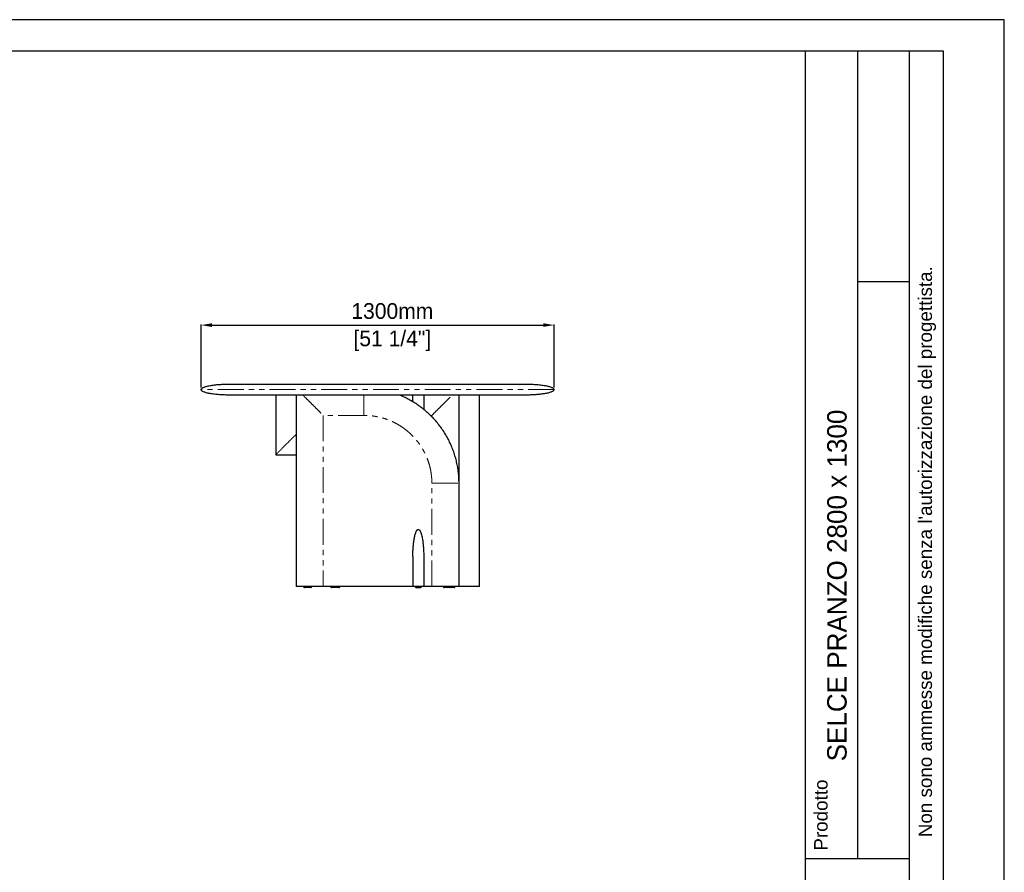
# Model space of a CAD drawing. Header units: millimetres. Extents: x -590 to 14136, y -480 to 15138.
# Tile 27 of 27: x 10510 to 14136, y 11997 to 15138. Entities that reach past the tile are written whole.
import ezdxf

# ---------------------------------------------------------------- set-up
doc = ezdxf.new("R2010")
doc.units = ezdxf.units.MM
doc.header["$LTSCALE"] = 15
doc.header["$PDSIZE"] = -1
doc.linetypes.add('SLD-Phantom', pattern=[12.7, 6.35, -1.27, 1.27, -1.27, 1.27, -1.27])
doc.linetypes.add('SLD-Solid', pattern=[0])
doc.layers.add('QUOTE', color=8, linetype='Continuous')
doc.styles.get("Standard").update_dxf_attribs({"font": 'GOTHIC.TTF'})
doc.dimstyles.new('Prodotti USA', dxfattribs={"dimtxt": 58, "dimasz": 40, "dimexe": 2, "dimexo": 8, "dimgap": 20, "dimtad": 1, "dimzin": 12, "dimtxsty": 'Standard', "dimcen": 2.5, "dimclrd": 252, "dimclre": 252, "dimclrt": 252, "dimadec": 0, "dimazin": 3, "dimtfac": 1, "dimtmove": 0, "dimatfit": 3, "dimfxl": 1, "dimarcsym": 0})

# ---------------------------------------------------------------- blocks, each defined once
blk = doc.blocks.new('*D40')
at = {"layer": 'Defpoints', "color": 0, "transparency": 16777216}
for p in [(12477.8, 14012.5), (11177.8, 13774.9), (12477.8, 13774.9)]:
    blk.add_point(p, dxfattribs=at)
at = {"layer": 'QUOTE', "color": 252, "lineweight": -2, "transparency": 16777216}
for p, q in [((11177.8, 13782.9), (11177.8, 14014.5)), ((11217.8, 14012.5), (12437.8, 14012.5)), ((12477.8, 13782.9), (12477.8, 14014.5))]:
    blk.add_line(p, q, dxfattribs=at)
at = {"layer": 'QUOTE', "color": 252, "transparency": 16777216}
for points in [[(11217.8, 14019.2), (11217.8, 14005.8), (11177.8, 14012.5)], [(12437.8, 14019.2), (12437.8, 14005.8), (12477.8, 14012.5)]]:
    blk.add_solid(points, dxfattribs=at)
at = {"layer": 'QUOTE', "color": 252, "lineweight": 5, "transparency": 16777216, "char_height": 58, "attachment_point": 2}
for s, insert in [('1300mm', (11882.2, 14093.4)), ('[51 1/4"]', (11882.2, 13992.5))]:
    blk.add_mtext(s, dxfattribs=dict(at, insert=insert))

msp = doc.modelspace()

# ---------------------------------------------------------------- linework, layer by layer
for p, q in [((13402.389, 15022.867), (13402.389, 12048.058)), ((13594.512, 15022.867), (13594.512, 12048.058)), ((13786.635, 12048.058), (13786.635, 15022.867)), ((13594.512, 14173.416), (13786.635, 14173.416)), ((13402.389, 12048.058), (13402.389, 10065.67)), ((13402.389, 12048.058), (13786.635, 12048.058)), ((13786.635, 10065.67), (13786.635, 12048.058))]:
    msp.add_line(p, q)
at = {"color": 7, "linetype": 'SLD-Solid', "lineweight": 25}
for p, q in [((11452.816, 13754.879), (11452.816, 13534.879)), ((11527.816, 13754.879), (11527.816, 13049.879)), ((11957.816, 13729.879), (11957.816, 13754.879)), ((11997.816, 13754.879), (11997.816, 13729.879)), ((12127.816, 13430.054), (12127.816, 13754.879)), ((12202.816, 13049.879), (12202.816, 13754.879)), ((11452.816, 13534.879), (11522.816, 13534.879)), ((11522.816, 13534.879), (11527.816, 13534.757)), ((12127.816, 13049.879), (12127.816, 13429.879)), ((11957.816, 13159.879), (11957.816, 13049.879)), ((11997.816, 13159.879), (11997.816, 13049.879)), ((11627.816, 13049.879), (11527.816, 13049.879)), ((11555.316, 13049.879), (11555.316, 13048.879)), ((11585.316, 13048.879), (11585.316, 13049.879)), ((11957.816, 13049.879), (11627.816, 13049.879)), ((11655.316, 13049.879), (11655.316, 13048.879)), ((11685.316, 13048.879), (11685.316, 13049.879)), ((11689.316, 13048.879), (11689.316, 13049.879)), ((11997.816, 13049.879), (11957.816, 13049.879)), ((11966.316, 13049.879), (11966.316, 13048.879)), ((11969.317, 13045.879), (11986.316, 13045.879)), ((11989.316, 13048.879), (11989.316, 13049.879)), ((12027.816, 13049.879), (11997.816, 13049.879)), ((12070.316, 13049.879), (12070.316, 13048.879)), ((12100.316, 13048.879), (12100.316, 13049.879)), ((12112.816, 13048.879), (12112.816, 13049.879))]:
    msp.add_line(p, q, dxfattribs=at)
at = {"color": 8, "linetype": 'SLD-Phantom', "lineweight": 18}
for p, q in [((11777.816, 13679.879), (11627.816, 13679.879)), ((11627.816, 13679.879), (11627.816, 13049.879)), ((12027.816, 13679.879), (12022.644, 13679.879)), ((12027.816, 13679.879), (12027.816, 13674.707)), ((11527.816, 13609.825), (11522.816, 13604.879)), ((12027.816, 13049.879), (12027.816, 13429.879))]:
    msp.add_line(p, q, dxfattribs=at)
msp.add_lwpolyline([(6996.074, 15022.867), (13910.585, 15022.867), (13910.585, 10065.67), (6996.074, 10065.67)], close=True)
at = {"color": 7, "linetype": 'SLD-Solid', "lineweight": 25}
for centre, start, end in [((11558.316, 13048.879), 179.981129, 270), ((11582.316, 13048.879), 269.999594, 0.028368), ((11658.316, 13048.879), 179.981129, 270), ((11682.316, 13048.879), 269.999594, 0.028368), ((11686.316, 13048.879), 270, 359.968199), ((11969.316, 13048.879), 179.968199, 270), ((11986.316, 13048.879), 269.99999, 359.997765), ((12073.316, 13048.879), 179.981129, 270), ((12097.316, 13048.879), 269.999594, 0.028368), ((12109.816, 13048.879), 269.999594, 0.028368)]:
    msp.add_arc(centre, 3, start, end, dxfattribs=at)
for points, knots in [([(11177.816, 13774.879), (11177.816, 13776.057), (11178.34, 13777.28), (11180.058, 13779.137), (11180.786, 13779.76), (11182.566, 13781.004), (11183.619, 13781.625), (11186.055, 13782.856), (11187.439, 13783.466), (11190.536, 13784.663), (11192.248, 13785.251), (11195.985, 13786.395), (11198.011, 13786.95), (11202.35, 13788.019), (11204.664, 13788.533), (11211.987, 13789.997), (11217.378, 13790.871), (11228.812, 13792.366), (11234.852, 13792.987), (11247.161, 13793.962), (11253.429, 13794.316), (11265.81, 13794.774), (11271.923, 13794.879), (11277.816, 13794.879)], [0, 0, 0, 0, 0.125, 0.125, 0.1875, 0.1875, 0.25, 0.25, 0.3125, 0.3125, 0.375, 0.375, 0.4375, 0.4375, 0.5, 0.5, 0.625, 0.625, 0.75, 0.75, 0.875, 0.875, 1, 1, 1, 1]), ([(11277.816, 13794.879), (11277.817, 13794.879), (11277.819, 13794.879), (11277.834, 13794.879), (11277.859, 13794.879), (11277.894, 13794.879), (11277.939, 13794.879), (11277.994, 13794.879), (11278.059, 13794.879), (11278.134, 13794.879), (11278.219, 13794.879), (11278.314, 13794.879), (11278.419, 13794.879), (11278.533, 13794.879), (11278.658, 13794.879), (11278.793, 13794.879), (11278.938, 13794.879), (11279.093, 13794.879), (11279.258, 13794.879), (11279.432, 13794.879), (11279.617, 13794.879), (11279.812, 13794.879), (11280.017, 13794.879), (11280.231, 13794.879), (11280.456, 13794.879), (11280.691, 13794.879), (11280.936, 13794.879), (11281.19, 13794.879), (11281.455, 13794.879), (11281.73, 13794.879), (11282.014, 13794.879), (11282.309, 13794.879), (11282.614, 13794.879), (11282.928, 13794.879), (11283.253, 13794.879), (11283.588, 13794.879), (11283.932, 13794.879), (11284.287, 13794.879), (11284.652, 13794.879), (11285.026, 13794.879), (11285.411, 13794.879), (11285.805, 13794.879), (11286.21, 13794.879), (11286.624, 13794.879), (11287.049, 13794.879), (11287.483, 13794.879), (11287.928, 13794.879), (11289.97, 13794.879), (11294.083, 13794.879), (11301.28, 13794.879), (11309.751, 13794.879), (11319.479, 13794.879), (11330.423, 13794.879), (11342.558, 13794.879), (11355.867, 13794.879), (11371.929, 13794.879), (11391.155, 13794.879), (11414.004, 13794.879), (11438.631, 13794.879), (11464.912, 13794.879), (11492.754, 13794.879), (11522.035, 13794.879), (11552.616, 13794.879), (11584.38, 13794.879), (11617.19, 13794.879), (11650.895, 13794.879), (11685.362, 13794.879), (11720.44, 13794.879), (11755.974, 13794.879), (11791.818, 13794.879), (11827.815, 13794.879), (11863.813, 13794.879), (11899.657, 13794.879), (11935.191, 13794.879), (11970.269, 13794.879), (12004.736, 13794.879), (12038.441, 13794.879), (12071.251, 13794.879), (12103.015, 13794.879), (12133.596, 13794.879), (12162.877, 13794.879), (12190.719, 13794.879), (12217, 13794.879), (12241.628, 13794.879), (12264.477, 13794.879), (12283.703, 13794.879), (12299.765, 13794.879), (12313.073, 13794.879), (12325.208, 13794.879), (12336.152, 13794.879), (12345.88, 13794.879), (12354.351, 13794.879), (12361.548, 13794.879), (12365.834, 13794.879), (12368.153, 13794.879), (12369.012, 13794.879), (12369.831, 13794.879), (12370.61, 13794.879), (12371.35, 13794.879), (12372.049, 13794.879), (12372.708, 13794.879), (12373.328, 13794.879), (12373.907, 13794.879), (12374.446, 13794.879), (12374.946, 13794.879), (12375.405, 13794.879), (12375.825, 13794.879), (12376.204, 13794.879), (12376.544, 13794.879), (12376.844, 13794.879), (12377.103, 13794.879), (12377.323, 13794.879), (12377.503, 13794.879), (12377.643, 13794.879), (12377.742, 13794.879), (12377.804, 13794.879), (12377.812, 13794.879), (12377.816, 13794.879)], [0, 0, 0, 0, 0.001362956, 0.002725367, 0.004087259, 0.005448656, 0.006809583, 0.008170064, 0.009530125, 0.010889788, 0.012249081, 0.013608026, 0.01496665, 0.016324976, 0.017683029, 0.019040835, 0.020398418, 0.021755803, 0.023113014, 0.024470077, 0.025827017, 0.027183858, 0.028540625, 0.029897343, 0.031254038, 0.032610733, 0.033967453, 0.035324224, 0.036681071, 0.038038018, 0.03939509, 0.040752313, 0.04210971, 0.043467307, 0.044825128, 0.046183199, 0.047541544, 0.048900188, 0.050259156, 0.051618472, 0.052978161, 0.054338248, 0.055698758, 0.057059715, 0.058421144, 0.05978307, 0.061145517, 0.06250851, 0.078152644, 0.093759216, 0.109366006, 0.125010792, 0.140654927, 0.156261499, 0.171868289, 0.187513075, 0.208360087, 0.229162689, 0.250010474, 0.270857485, 0.291660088, 0.312507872, 0.333354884, 0.354157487, 0.375005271, 0.395852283, 0.416654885, 0.43750267, 0.458349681, 0.479152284, 0.500000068, 0.52084708, 0.541649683, 0.562497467, 0.583344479, 0.604147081, 0.624994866, 0.645841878, 0.66664448, 0.687492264, 0.708339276, 0.729141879, 0.749989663, 0.770836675, 0.791639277, 0.812487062, 0.828131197, 0.843737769, 0.859344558, 0.874989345, 0.890633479, 0.906240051, 0.921846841, 0.937491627, 0.940216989, 0.942940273, 0.945661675, 0.948381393, 0.951099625, 0.953816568, 0.956532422, 0.959247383, 0.961961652, 0.964675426, 0.967388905, 0.970102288, 0.972815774, 0.975529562, 0.97824385, 0.980958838, 0.983674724, 0.986391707, 0.989109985, 0.991829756, 0.994551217, 0.997274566, 1, 1, 1, 1]), ([(12377.816, 13794.879), (12383.708, 13794.879), (12389.821, 13794.774), (12402.203, 13794.316), (12408.47, 13793.962), (12420.78, 13792.987), (12426.82, 13792.366), (12438.254, 13790.871), (12443.645, 13789.997), (12450.967, 13788.533), (12453.281, 13788.019), (12457.621, 13786.95), (12459.647, 13786.395), (12463.384, 13785.251), (12465.096, 13784.663), (12468.192, 13783.466), (12469.576, 13782.856), (12472.013, 13781.625), (12473.066, 13781.004), (12474.846, 13779.76), (12475.574, 13779.137), (12477.292, 13777.28), (12477.816, 13776.057), (12477.816, 13774.879)], [0, 0, 0, 0, 0.125, 0.125, 0.25, 0.25, 0.375, 0.375, 0.5, 0.5, 0.5625, 0.5625, 0.625, 0.625, 0.6875, 0.6875, 0.75, 0.75, 0.8125, 0.8125, 0.875, 0.875, 1, 1, 1, 1]), ([(11277.816, 13754.879), (11271.923, 13754.879), (11265.81, 13754.984), (11253.429, 13755.442), (11247.161, 13755.796), (11234.852, 13756.77), (11228.812, 13757.391), (11217.378, 13758.886), (11211.987, 13759.76), (11204.664, 13761.225), (11202.35, 13761.738), (11198.011, 13762.807), (11195.985, 13763.363), (11192.248, 13764.506), (11190.536, 13765.094), (11187.439, 13766.292), (11186.055, 13766.901), (11183.619, 13768.132), (11182.566, 13768.754), (11180.786, 13769.998), (11180.058, 13770.62), (11178.34, 13772.478), (11177.816, 13773.7), (11177.816, 13774.879)], [0, 0, 0, 0, 0.125, 0.125, 0.25, 0.25, 0.375, 0.375, 0.5, 0.5, 0.5625, 0.5625, 0.625, 0.625, 0.6875, 0.6875, 0.75, 0.75, 0.8125, 0.8125, 0.875, 0.875, 1, 1, 1, 1]), ([(12377.816, 13754.879), (12377.815, 13754.879), (12377.813, 13754.879), (12377.797, 13754.879), (12377.773, 13754.879), (12377.738, 13754.879), (12377.693, 13754.879), (12377.638, 13754.879), (12377.573, 13754.879), (12377.498, 13754.879), (12377.413, 13754.879), (12377.318, 13754.879), (12377.213, 13754.879), (12377.098, 13754.879), (12376.974, 13754.879), (12376.839, 13754.879), (12376.694, 13754.879), (12376.539, 13754.879), (12376.374, 13754.879), (12376.199, 13754.879), (12376.015, 13754.879), (12375.82, 13754.879), (12375.615, 13754.879), (12375.4, 13754.879), (12375.176, 13754.879), (12374.941, 13754.879), (12374.696, 13754.879), (12374.441, 13754.879), (12374.177, 13754.879), (12373.902, 13754.879), (12373.617, 13754.879), (12373.323, 13754.879), (12373.018, 13754.879), (12372.703, 13754.879), (12372.379, 13754.879), (12372.044, 13754.879), (12371.699, 13754.879), (12371.345, 13754.879), (12370.98, 13754.879), (12370.606, 13754.879), (12370.221, 13754.879), (12369.826, 13754.879), (12369.422, 13754.879), (12369.007, 13754.879), (12368.583, 13754.879), (12368.148, 13754.879), (12367.704, 13754.879), (12365.662, 13754.879), (12361.549, 13754.879), (12354.351, 13754.879), (12345.881, 13754.879), (12336.153, 13754.879), (12325.209, 13754.879), (12313.074, 13754.879), (12299.765, 13754.879), (12283.703, 13754.879), (12264.477, 13754.879), (12241.628, 13754.879), (12217.001, 13754.879), (12190.72, 13754.879), (12162.878, 13754.879), (12133.597, 13754.879), (12103.016, 13754.879), (12071.252, 13754.879), (12038.441, 13754.879), (12004.736, 13754.879), (11970.27, 13754.879), (11935.192, 13754.879), (11899.658, 13754.879), (11863.814, 13754.879), (11827.816, 13754.879), (11791.819, 13754.879), (11755.975, 13754.879), (11720.441, 13754.879), (11685.363, 13754.879), (11650.896, 13754.879), (11617.191, 13754.879), (11584.381, 13754.879), (11552.617, 13754.879), (11522.036, 13754.879), (11492.754, 13754.879), (11464.913, 13754.879), (11438.632, 13754.879), (11414.004, 13754.879), (11391.155, 13754.879), (11371.929, 13754.879), (11355.867, 13754.879), (11342.558, 13754.879), (11330.423, 13754.879), (11319.48, 13754.879), (11309.751, 13754.879), (11301.281, 13754.879), (11294.083, 13754.879), (11289.798, 13754.879), (11287.479, 13754.879), (11286.62, 13754.879), (11285.8, 13754.879), (11285.021, 13754.879), (11284.282, 13754.879), (11283.583, 13754.879), (11282.924, 13754.879), (11282.304, 13754.879), (11281.725, 13754.879), (11281.185, 13754.879), (11280.686, 13754.879), (11280.226, 13754.879), (11279.807, 13754.879), (11279.427, 13754.879), (11279.088, 13754.879), (11278.788, 13754.879), (11278.528, 13754.879), (11278.309, 13754.879), (11278.129, 13754.879), (11277.989, 13754.879), (11277.89, 13754.879), (11277.827, 13754.879), (11277.82, 13754.879), (11277.816, 13754.879)], [0, 0, 0, 0, 0.00136296, 0.00272537, 0.00408726, 0.00544866, 0.00680958, 0.00817006, 0.00953012, 0.01088979, 0.01224908, 0.01360803, 0.01496665, 0.01632498, 0.01768303, 0.01904083, 0.02039842, 0.0217558, 0.02311301, 0.02447008, 0.02582702, 0.02718386, 0.02854063, 0.02989734, 0.03125404, 0.03261073, 0.03396745, 0.03532422, 0.03668107, 0.03803802, 0.03939509, 0.04075231, 0.04210971, 0.04346731, 0.04482513, 0.0461832, 0.04754154, 0.04890019, 0.05025916, 0.05161847, 0.05297816, 0.05433825, 0.05569876, 0.05705972, 0.05842114, 0.05978307, 0.06114552, 0.06250851, 0.07815264, 0.09375922, 0.10936601, 0.12501079, 0.14065493, 0.1562615, 0.17186829, 0.18751307, 0.20836009, 0.22916269, 0.25001047, 0.27085749, 0.29166009, 0.31250787, 0.33335488, 0.35415749, 0.37500527, 0.39585228, 0.41665489, 0.43750267, 0.45834968, 0.47915228, 0.50000007, 0.52084708, 0.54164968, 0.56249747, 0.58334448, 0.60414708, 0.62499487, 0.64584188, 0.66664448, 0.68749226, 0.70833928, 0.72914188, 0.74998966, 0.77083667, 0.79163928, 0.81248706, 0.8281312, 0.84373777, 0.85934456, 0.87498934, 0.89063348, 0.90624005, 0.92184684, 0.93749163, 0.94021699, 0.94294027, 0.94566167, 0.94838139, 0.95109962, 0.95381657, 0.95653242, 0.95924738, 0.96196165, 0.96467543, 0.96738891, 0.97010229, 0.97281577, 0.97552956, 0.97824385, 0.98095884, 0.98367472, 0.98639171, 0.98910998, 0.99182976, 0.99455122, 0.99727457, 1, 1, 1, 1]), ([(12127.816, 13429.879), (12127.709, 13436.424), (12127.494, 13449.515), (12125.77, 13469.088), (12123.034, 13488.536), (12119.197, 13507.8), (12114.299, 13526.82), (12108.344, 13545.537), (12101.345, 13563.889), (12093.317, 13581.815), (12084.292, 13599.261), (12074.306, 13616.176), (12063.394, 13632.508), (12051.588, 13648.206), (12038.924, 13663.22), (12025.435, 13677.498), (12011.157, 13690.987), (11996.143, 13703.651), (11980.445, 13715.457), (11964.113, 13726.369), (11947.199, 13736.356), (11929.751, 13745.375), (11916.479, 13751.338), (11909.066, 13754.334), (11907.719, 13754.879)], [0, 0, 0, 0, 0.04712703, 0.09424974, 0.14137077, 0.18849069, 0.23560938, 0.28272735, 0.32984717, 0.37696796, 0.42408825, 0.47120962, 0.51833159, 0.56545296, 0.61257325, 0.65969404, 0.70681483, 0.75393511, 0.80105649, 0.84817846, 0.89529983, 0.94242012, 0.98954091, 1, 1, 1, 1]), ([(12477.816, 13774.879), (12477.816, 13773.7), (12477.292, 13772.478), (12475.574, 13770.62), (12474.846, 13769.998), (12473.066, 13768.754), (12472.013, 13768.132), (12469.576, 13766.901), (12468.192, 13766.292), (12465.096, 13765.094), (12463.384, 13764.506), (12459.647, 13763.363), (12457.621, 13762.807), (12453.281, 13761.738), (12450.967, 13761.225), (12443.645, 13759.76), (12438.254, 13758.886), (12426.82, 13757.391), (12420.78, 13756.77), (12408.47, 13755.796), (12402.203, 13755.442), (12389.821, 13754.984), (12383.708, 13754.879), (12377.816, 13754.879)], [0, 0, 0, 0, 0.125, 0.125, 0.1875, 0.1875, 0.25, 0.25, 0.3125, 0.3125, 0.375, 0.375, 0.4375, 0.4375, 0.5, 0.5, 0.625, 0.625, 0.75, 0.75, 0.875, 0.875, 1, 1, 1, 1]), ([(11997.816, 13729.879), (11997.816, 13721.506), (11997.816, 13712.203), (11997.816, 13702.928), (11997.816, 13702.001)], [0, 0, 0, 0, 0.90004177, 1, 1, 1, 1]), ([(11957.816, 13159.879), (11957.816, 13159.912), (11957.816, 13165.407), (11957.997, 13176.368), (11958.821, 13192.726), (11960.271, 13209.046), (11962.352, 13224.284), (11964.786, 13236.256), (11967.189, 13244.961), (11969.194, 13250.374), (11971.059, 13254.096), (11972.392, 13256.196), (11973.651, 13257.772), (11975.036, 13259.011), (11976.547, 13259.763), (11977.426, 13259.843), (11977.816, 13259.879)], [0, 0, 0, 0, 0.00097243, 0.16031598, 0.31975195, 0.47843147, 0.63729301, 0.76621876, 0.83111161, 0.89594849, 0.92926453, 0.94617154, 0.9630535, 0.98193674, 0.99198291, 1, 1, 1, 1]), ([(11977.816, 13259.879), (11978.206, 13259.843), (11979.085, 13259.763), (11980.596, 13259.011), (11982.472, 13257.331), (11984.288, 13254.656), (11986.032, 13251.198), (11987.526, 13247.429), (11989.28, 13242.077), (11991.021, 13235.314), (11993.214, 13224.44), (11995.168, 13210.778), (11996.72, 13194.108), (11997.617, 13177.171), (11997.815, 13165.677), (11997.816, 13159.912), (11997.816, 13159.879)], [0, 0, 0, 0, 0.0080173, 0.01806373, 0.03694745, 0.07010855, 0.10401718, 0.14405637, 0.18420452, 0.26427119, 0.34449375, 0.50461262, 0.66470755, 0.83181039, 0.99902755, 1, 1, 1, 1]), ([(11582.316, 13045.879), (11582.269, 13045.879), (11582.151, 13045.879), (11581.038, 13045.879), (11579.323, 13045.879), (11577.436, 13045.879), (11575.376, 13045.879), (11572.967, 13045.879), (11569.686, 13045.879), (11566.567, 13045.879), (11563.816, 13045.879), (11561.635, 13045.879), (11559.804, 13045.879), (11558.544, 13045.879), (11558.392, 13045.879), (11558.316, 13045.879)], [0, 0, 0, 0, 0.05055352, 0.1285051, 0.21043149, 0.27243711, 0.33451783, 0.41817344, 0.50188285, 0.63919789, 0.70627769, 0.77327393, 0.87032711, 0.93501547, 1, 1, 1, 1]), ([(11682.316, 13045.879), (11682.269, 13045.879), (11682.151, 13045.879), (11681.038, 13045.879), (11679.323, 13045.879), (11677.436, 13045.879), (11675.376, 13045.879), (11672.967, 13045.879), (11669.686, 13045.879), (11666.567, 13045.879), (11663.816, 13045.879), (11661.635, 13045.879), (11659.804, 13045.879), (11658.544, 13045.879), (11658.392, 13045.879), (11658.316, 13045.879)], [0, 0, 0, 0, 0.05055352, 0.1285051, 0.21043149, 0.27243711, 0.33451783, 0.41817344, 0.50188285, 0.63919789, 0.70627769, 0.77327393, 0.87032711, 0.93501547, 1, 1, 1, 1]), ([(11686.315, 13045.879), (11686.273, 13045.879), (11686.19, 13045.879), (11685.6, 13045.879), (11684.608, 13045.879), (11683.376, 13045.879), (11682.666, 13045.879)], [0, 0, 0, 0, 0.23273613, 0.46107083, 0.68917115, 1, 1, 1, 1]), ([(12127.816, 13049.879), (12127.786, 13049.879), (12127.726, 13049.879), (12127.046, 13049.879), (12125.907, 13049.879), (12124.601, 13049.879), (12123.618, 13049.879), (12122.506, 13049.879), (12121.263, 13049.879), (12119.891, 13049.879), (12117.371, 13049.879), (12113.408, 13049.879), (12108.145, 13049.879), (12102.785, 13049.879), (12097.505, 13049.879), (12092.046, 13049.879), (12086.224, 13049.879), (12076.73, 13049.879), (12063.353, 13049.879), (12045.893, 13049.879), (12033.942, 13049.879), (12027.816, 13049.879)], [0, 0, 0, 0, 0.01059816, 0.02179452, 0.04819679, 0.05868106, 0.07011749, 0.08255763, 0.09604148, 0.11060046, 0.12625954, 0.17486451, 0.23113559, 0.2828736, 0.33240925, 0.38519767, 0.44127557, 0.50067356, 0.65869074, 0.82504148, 1, 1, 1, 1]), ([(12097.316, 13045.879), (12097.269, 13045.879), (12097.151, 13045.879), (12096.038, 13045.879), (12094.323, 13045.879), (12092.436, 13045.879), (12090.376, 13045.879), (12087.967, 13045.879), (12084.686, 13045.879), (12081.567, 13045.879), (12078.816, 13045.879), (12076.635, 13045.879), (12074.804, 13045.879), (12073.544, 13045.879), (12073.392, 13045.879), (12073.316, 13045.879)], [0, 0, 0, 0, 0.05055352, 0.1285051, 0.21043149, 0.27243711, 0.33451783, 0.41817344, 0.50188285, 0.63919789, 0.70627769, 0.77327393, 0.87032711, 0.93501547, 1, 1, 1, 1]), ([(12109.816, 13045.879), (12109.769, 13045.879), (12109.651, 13045.879), (12108.538, 13045.879), (12106.823, 13045.879), (12104.936, 13045.879), (12102.876, 13045.879), (12100.471, 13045.879), (12098.579, 13045.879), (12097.613, 13045.879), (12097.539, 13045.879)], [0, 0, 0, 0, 0.09934888, 0.25254101, 0.41354452, 0.53539931, 0.65740168, 0.8218035, 0.98631105, 1, 1, 1, 1]), ([(12202.816, 13049.879), (12202.786, 13049.879), (12202.726, 13049.879), (12202.046, 13049.879), (12200.907, 13049.879), (12199.601, 13049.879), (12198.618, 13049.879), (12197.506, 13049.879), (12196.263, 13049.879), (12194.891, 13049.879), (12192.371, 13049.879), (12188.408, 13049.879), (12183.145, 13049.879), (12177.785, 13049.879), (12172.505, 13049.879), (12167.046, 13049.879), (12161.224, 13049.879), (12151.73, 13049.879), (12140.635, 13049.879), (12131.577, 13049.879), (12128.046, 13049.879)], [0, 0, 0, 0, 0.01395107, 0.02868959, 0.06344468, 0.07724583, 0.09230038, 0.10867616, 0.12642586, 0.14559084, 0.16620393, 0.23018593, 0.30425934, 0.37236556, 0.43757268, 0.50706163, 0.58088074, 0.65907031, 0.86707896, 1, 1, 1, 1])]:
    msp.add_open_spline(points, degree=3, knots=knots, dxfattribs=at)
at = {"color": 8, "linetype": 'SLD-Phantom', "lineweight": 18}
for points, knots in [([(12477.816, 13774.879), (12477.816, 13774.879), (12473.626, 13774.879), (12457.027, 13774.879), (12444.618, 13774.879), (12412.057, 13774.879), (12391.906, 13774.879), (12344.636, 13774.879), (12317.517, 13774.879), (12257.353, 13774.879), (12224.309, 13774.879), (12153.564, 13774.879), (12115.864, 13774.879), (12037.256, 13774.879), (11996.35, 13774.879), (11912.9, 13774.879), (11870.358, 13774.879), (11785.273, 13774.879), (11742.732, 13774.879), (11659.282, 13774.879), (11618.376, 13774.879), (11539.768, 13774.879), (11502.068, 13774.879), (11431.323, 13774.879), (11398.278, 13774.879), (11338.114, 13774.879), (11310.996, 13774.879), (11263.725, 13774.879), (11243.574, 13774.879), (11211.014, 13774.879), (11198.605, 13774.879), (11182.006, 13774.879), (11177.816, 13774.879), (11177.816, 13774.879)], [0, 0, 0, 0, 0.0625, 0.0625, 0.125, 0.125, 0.1875, 0.1875, 0.25, 0.25, 0.3125, 0.3125, 0.375, 0.375, 0.4375, 0.4375, 0.5, 0.5, 0.5625, 0.5625, 0.625, 0.625, 0.6875, 0.6875, 0.75, 0.75, 0.8125, 0.8125, 0.875, 0.875, 0.9375, 0.9375, 1, 1, 1, 1]), ([(11552.816, 13754.879), (11555.391, 13752.303), (11563.396, 13744.299), (11576.918, 13730.777), (11593.586, 13714.109), (11610.524, 13697.171), (11622.017, 13685.677), (11627.783, 13679.912), (11627.816, 13679.879)], [0, 0, 0, 0, 0.10385041, 0.32275062, 0.54161812, 0.77006619, 0.99867055, 1, 1, 1, 1]), ([(11777.816, 13679.879), (11777.816, 13683.309), (11777.816, 13690.262), (11777.816, 13700.768), (11777.816, 13711.359), (11777.816, 13721.83), (11777.816, 13731.959), (11777.816, 13741.518), (11777.816, 13749.1), (11777.816, 13753.45), (11777.816, 13754.879)], [0, 0, 0, 0, 0.13640609, 0.27650055, 0.41797058, 0.5581435, 0.69411975, 0.82295408, 0.94186817, 1, 1, 1, 1]), ([(12027.816, 13679.879), (12027.849, 13679.912), (12033.614, 13685.677), (12045.108, 13697.171), (12062.046, 13714.109), (12078.714, 13730.777), (12092.236, 13744.299), (12100.24, 13752.303), (12102.816, 13754.879)], [0, 0, 0, 0, 0.00132945, 0.22993381, 0.45838188, 0.67724938, 0.89614959, 1, 1, 1, 1]), ([(12027.816, 13429.879), (12027.713, 13435.325), (12027.507, 13446.219), (12025.836, 13462.511), (12023.174, 13478.684), (12019.455, 13494.651), (12014.709, 13510.318), (12008.951, 13525.617), (12002.204, 13540.508), (11994.481, 13554.943), (11985.817, 13568.86), (11976.275, 13582.191), (11965.894, 13594.85), (11954.719, 13606.781), (11942.788, 13617.956), (11930.129, 13628.337), (11916.798, 13637.88), (11902.881, 13646.544), (11888.446, 13654.267), (11873.555, 13661.013), (11858.256, 13666.772), (11842.589, 13671.517), (11826.622, 13675.236), (11810.449, 13677.899), (11794.156, 13679.57), (11783.263, 13679.776), (11777.816, 13679.879)], [0, 0, 0, 0, 0.04161108, 0.08321987, 0.12500557, 0.16678511, 0.20839023, 0.2500001, 0.29160595, 0.33321287, 0.37500004, 0.41678386, 0.45839078, 0.49999999, 0.54160584, 0.58321276, 0.62499994, 0.66678376, 0.70839068, 0.74999988, 0.79160639, 0.83321151, 0.87499441, 0.91677845, 0.95838724, 1, 1, 1, 1]), ([(11522.816, 13604.879), (11519.059, 13601.122), (11511.545, 13593.608), (11500.024, 13582.087), (11488.255, 13570.318), (11477.53, 13559.593), (11469.002, 13551.065), (11463.247, 13545.31), (11459.376, 13541.439), (11456.526, 13538.589), (11454.608, 13536.671), (11453.404, 13535.466), (11452.885, 13534.948), (11452.833, 13534.896), (11452.816, 13534.879)], [0, 0, 0, 0, 0.15492797, 0.30992189, 0.47589726, 0.64209372, 0.7557571, 0.83322171, 0.88634336, 0.92312062, 0.96091717, 0.97639807, 0.99205326, 1, 1, 1, 1]), ([(12027.816, 13429.879), (12031.246, 13429.879), (12038.199, 13429.879), (12048.706, 13429.879), (12059.297, 13429.879), (12069.767, 13429.879), (12079.896, 13429.879), (12089.456, 13429.879), (12097.923, 13429.879), (12105.203, 13429.879), (12111.256, 13429.879), (12116.391, 13429.879), (12120.57, 13429.879), (12123.786, 13429.879), (12126.078, 13429.879), (12127.291, 13429.879), (12127.755, 13429.879), (12127.796, 13429.879), (12127.816, 13429.879)], [0, 0, 0, 0, 0.09798478, 0.19861904, 0.30024141, 0.40093203, 0.49860806, 0.59115381, 0.67657354, 0.74411178, 0.80398312, 0.85560931, 0.89877697, 0.93369395, 0.9610815, 0.98235956, 0.99145767, 1, 1, 1, 1]), ([(11555.316, 13048.879), (11555.316, 13048.879), (11555.271, 13048.879), (11555.711, 13048.879), (11557.02, 13048.879), (11558.603, 13048.879), (11560.356, 13048.879), (11562.511, 13048.879), (11564.997, 13048.879), (11567.603, 13048.879), (11570.419, 13048.879), (11573.454, 13048.879), (11576.34, 13048.879), (11578.862, 13048.879), (11581.353, 13048.879), (11583.618, 13048.879), (11585.089, 13048.879), (11585.247, 13048.879), (11585.316, 13048.879)], [0, 0, 0, 0, 0.00001795, 0.07530717, 0.14611654, 0.19481179, 0.24487495, 0.30761294, 0.37211314, 0.43473354, 0.49858481, 0.57452878, 0.65267459, 0.71135778, 0.77146851, 0.86357399, 0.94115023, 1, 1, 1, 1]), ([(11655.316, 13048.879), (11655.316, 13048.879), (11655.271, 13048.879), (11655.711, 13048.879), (11657.02, 13048.879), (11658.603, 13048.879), (11660.356, 13048.879), (11662.511, 13048.879), (11664.997, 13048.879), (11667.603, 13048.879), (11670.419, 13048.879), (11673.454, 13048.879), (11676.34, 13048.879), (11678.862, 13048.879), (11681.353, 13048.879), (11683.618, 13048.879), (11685.089, 13048.879), (11685.247, 13048.879), (11685.316, 13048.879)], [0, 0, 0, 0, 0.00001795, 0.07530717, 0.14611654, 0.19481179, 0.24487495, 0.30761294, 0.37211314, 0.43473354, 0.49858481, 0.57452878, 0.65267459, 0.71135778, 0.77146851, 0.86357399, 0.94115023, 1, 1, 1, 1]), ([(11685.298, 13048.879), (11685.555, 13048.879), (11686.331, 13048.879), (11687.403, 13048.879), (11688.477, 13048.879), (11689.11, 13048.879), (11689.376, 13048.879), (11689.305, 13048.879), (11689.3, 13048.879)], [0, 0, 0, 0, 0.09187521, 0.27808826, 0.51013707, 0.74876914, 0.98156582, 1, 1, 1, 1]), ([(11966.332, 13048.879), (11966.361, 13048.879), (11966.427, 13048.879), (11967.161, 13048.879), (11968.331, 13048.879), (11969.742, 13048.879), (11971.467, 13048.879), (11973.889, 13048.879), (11976.288, 13048.879), (11978.607, 13048.879), (11980.91, 13048.879), (11983.311, 13048.879), (11985.076, 13048.879), (11986.493, 13048.879), (11987.713, 13048.879), (11988.645, 13048.879), (11989.156, 13048.879), (11989.385, 13048.879), (11989.312, 13048.879), (11989.311, 13048.879)], [0, 0, 0, 0, 0.06461575, 0.14350057, 0.22523077, 0.27460863, 0.32510728, 0.40835421, 0.48162218, 0.4999408, 0.57522291, 0.6460256, 0.69471625, 0.74477468, 0.80750674, 0.87200086, 0.93461534, 0.99846059, 1, 1, 1, 1]), ([(12070.316, 13048.879), (12070.427, 13048.879), (12070.642, 13048.879), (12072.032, 13048.879), (12073.6, 13048.879), (12075.357, 13048.879), (12077.511, 13048.879), (12079.997, 13048.879), (12082.603, 13048.879), (12085.419, 13048.879), (12088.454, 13048.879), (12091.34, 13048.879), (12093.862, 13048.879), (12096.353, 13048.879), (12098.618, 13048.879), (12100.089, 13048.879), (12100.247, 13048.879), (12100.316, 13048.879)], [0, 0, 0, 0, 0.07529057, 0.14610122, 0.19479734, 0.24486139, 0.30760051, 0.37210187, 0.43472339, 0.49857581, 0.57452115, 0.65266836, 0.7113526, 0.77146441, 0.86357155, 0.94114917, 1, 1, 1, 1]), ([(12100.298, 13048.879), (12100.502, 13048.879), (12101.792, 13048.879), (12103.838, 13048.879), (12106.362, 13048.879), (12108.853, 13048.879), (12111.118, 13048.879), (12112.589, 13048.879), (12112.747, 13048.879), (12112.816, 13048.879)], [0, 0, 0, 0, 0.03341099, 0.21094328, 0.34426024, 0.48082028, 0.69006628, 0.86630461, 1, 1, 1, 1])]:
    msp.add_open_spline(points, degree=3, knots=knots, dxfattribs=at)
at = {"layer": 'Defpoints'}
msp.add_lwpolyline([(14135.617, 9931.603), (14135.617, 15137.519), (6772.964, 15137.519), (6772.964, 9931.603)], close=True, dxfattribs=at)

# ---------------------------------------------------------------- texts
at = {"attachment_point": 1, "rotation": 90}
for s, insert, char_height, width in [("{\\fArial|b0|i0|c0|p34;Tutti i diritti sul presente disegno sono riservati.                             Non sono ammesse modifiche senza l'autorizzazione del progettista.}  ", (13819.724, 10124.48), 49.580155, 4898.38792), ('SELCE PRANZO 2800 x 1300', (13483.362, 12405.46), 71.73055, 2629.81295), ('{\\fArial|b0|i0|c0|p34;Prodotto}', (13435.193, 12076.574), 49.58015, 270.11464)]:
    msp.add_mtext(s, dxfattribs=dict(at, insert=insert, char_height=char_height, width=width))

# ---------------------------------------------------------------- dimensions: what is measured, and where the dimension line sits
at = {"layer": 'QUOTE', "lineweight": 5}
dim = msp.add_linear_dim(base=(12477.816, 14012.486), p1=(11177.816, 13774.879), p2=(12477.816, 13774.879), dimstyle='Prodotti USA', override={"dimpost": 'mm\\X'}, dxfattribs=at)
dim.commit()
dim.dimension.update_dxf_attribs({"geometry": '*D40', "text_midpoint": (11882.154, 14012.486), "dimtype": 160})

doc.saveas('drawing.dxf')
